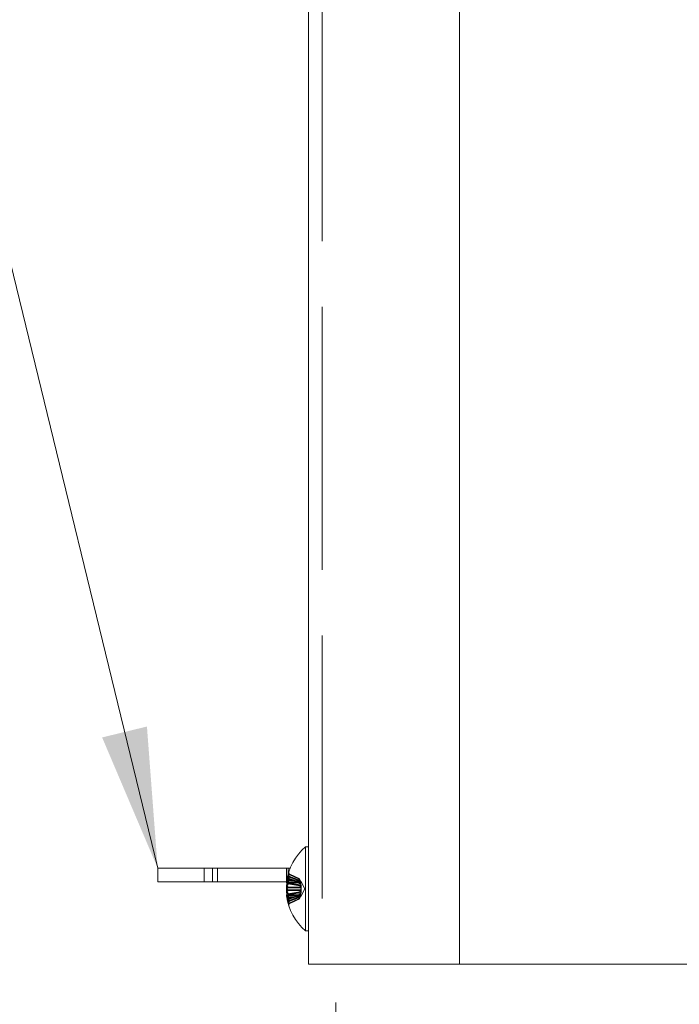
# Model space of a CAD drawing. Header units: inches. Extents: x 6 to 107, y 4 to 69.
# Tile 6 of 13: x 43.03 to 46.04, y 36.08 to 40.57. Entities that reach past the tile are written whole.
import ezdxf

# ---------------------------------------------------------------- set-up
doc = ezdxf.new("R2010")
doc.units = ezdxf.units.IN
doc.header["$LTSCALE"] = 6.5
doc.header["$MEASUREMENT"] = 0
doc.linetypes.add('DASHED', pattern=[0.2067, 0.1654, -0.0413])
for name, color, linetype, lineweight in [('Dimension (ANSI)', 7, 'Continuous', 5), ('Hidden (ANSI)', 7, 'DASHED', 5), ('Symbol (ANSI)', 7, 'Continuous', 5), ('Visible (ANSI)', 7, 'Continuous', 5)]:
    doc.layers.add(name, color=color, linetype=linetype, lineweight=lineweight)
doc.styles.add('ROMANS', font='romans.shx')
doc.dimstyles.new('Default (ANSI)', dxfattribs={"dimscale": 6.5, "dimtxt": 0.1, "dimasz": 0.098425, "dimexe": 0.125, "dimexo": 0.0625, "dimgap": 0.031496, "dimtad": 0, "dimtih": 1, "dimtoh": 1, "dimrnd": 1e-08, "dimzin": 0, "dimdsep": 46, "dimtxsty": 'ROMANS', "dimcen": 0.09, "dimdle": 0.393701, "dimclrd": 256, "dimclre": 256, "dimclrt": 256, "dimadec": 0, "dimazin": 0, "dimtfac": 1, "dimtofl": 0, "dimtmove": 0, "dimatfit": 3, "dimfxl": 1, "dimtolj": 1, "dimtzin": 0, "dimlwd": -1, "dimlwe": -1, "dimarcsym": 0})
doc.dimstyles.new('Default (ANSI)$7', dxfattribs={"dimscale": 6.5, "dimtxt": 0.1, "dimasz": 0.098425, "dimexe": 0.125, "dimexo": 0.0625, "dimgap": 0.031496, "dimtad": 0, "dimtih": 1, "dimtoh": 1, "dimrnd": 1e-08, "dimzin": 0, "dimdsep": 46, "dimtxsty": 'ROMANS', "dimcen": 0.09, "dimdle": 0.393701, "dimclrd": 256, "dimclre": 256, "dimclrt": 256, "dimadec": 0, "dimazin": 0, "dimtfac": 1, "dimtofl": 0, "dimtmove": 0, "dimatfit": 3, "dimfxl": 1, "dimtolj": 1, "dimtzin": 0, "dimlwd": -1, "dimlwe": -1, "dimarcsym": 0})

# ---------------------------------------------------------------- blocks, each defined once
blk = doc.blocks.new('*D7')
at = {"layer": 'Defpoints', "color": 0, "transparency": 16777216}
for p in [(48.819, 36.5989), (44.4757, 36.4971), (44.4757, 34.1409)]:
    blk.add_point(p, dxfattribs=at)
at = {"layer": 'Dimension (ANSI)', "transparency": 16777216}
for p, q in [((48.819, 36.1927), (48.819, 33.3284)), ((44.4757, 36.0908), (44.4757, 33.3284)), ((45.1155, 34.1409), (45.4245, 34.1409)), ((48.1792, 34.1409), (47.8459, 34.1409))]:
    blk.add_line(p, q, dxfattribs=at)
for points in [[(45.1155, 34.2476), (45.1155, 34.0343), (44.4757, 34.1409)], [(48.1792, 34.2476), (48.1792, 34.0343), (48.819, 34.1409)]]:
    blk.add_solid(points, dxfattribs=at)
at = {"layer": 'Dimension (ANSI)', "transparency": 16777216, "insert": (45.6292, 34.4659), "char_height": 0.65, "attachment_point": 1, "style": 'ROMANS'}
blk.add_mtext('\\A1;4.34', dxfattribs=at)

msp = doc.modelspace()

# ---------------------------------------------------------------- linework, layer by layer
at = {"layer": 'Hidden (ANSI)', "ltscale": 1.116445}
msp.add_line((44.4137, 54.2649), (44.4137, 36.2649), dxfattribs=at)
at = {"layer": 'Hidden (ANSI)', "ltscale": 0.018068}
for p, q in [((43.8762, 36.6409), (43.8762, 36.7029)), ((43.914, 36.7029), (43.914, 36.6409)), ((44.2512, 36.6409), (44.2512, 36.7029)), ((44.258, 36.6409), (44.258, 36.7029))]:
    msp.add_line(p, q, dxfattribs=at)
at = {"layer": 'Hidden (ANSI)', "ltscale": 0.005662}
for p, q in [((44.2564, 36.6664), (44.2587, 36.6471)), ((44.2564, 36.6659), (44.2587, 36.6467)), ((44.2564, 36.6201), (44.2587, 36.6163)), ((44.2564, 36.6166), (44.2587, 36.614)), ((44.2564, 36.6012), (44.2587, 36.6038)), ((44.2564, 36.5977), (44.2587, 36.6015)), ((44.2564, 36.5519), (44.2587, 36.5711)), ((44.2564, 36.5514), (44.2587, 36.5707))]:
    msp.add_line(p, q, dxfattribs=at)
at = {"layer": 'Hidden (ANSI)', "ltscale": 0.001265}
for p, q in [((44.2621, 36.6818), (44.2621, 36.6801)), ((44.2621, 36.6379), (44.2621, 36.6335)), ((44.2621, 36.5843), (44.2621, 36.5799)), ((44.2621, 36.5377), (44.2621, 36.536))]:
    msp.add_line(p, q, dxfattribs=at)
at = {"layer": 'Hidden (ANSI)', "ltscale": 0.019475}
for p, q in [((44.2516, 36.64), (44.3184, 36.6395)), ((44.2516, 36.5778), (44.3184, 36.5783))]:
    msp.add_line(p, q, dxfattribs=at)
at = {"layer": 'Hidden (ANSI)', "ltscale": 0.019237}
for p, q in [((44.2518, 36.6363), (44.3178, 36.6357)), ((44.2518, 36.5815), (44.3178, 36.5821))]:
    msp.add_line(p, q, dxfattribs=at)
at = {"layer": 'Hidden (ANSI)', "ltscale": 0.018545}
msp.add_line((44.2543, 36.6372), (44.3179, 36.6367), dxfattribs=at)
at = {"layer": 'Hidden (ANSI)', "ltscale": 0.018442}
msp.add_line((44.2551, 36.6398), (44.3184, 36.6393), dxfattribs=at)
at = {"layer": 'Hidden (ANSI)', "ltscale": 0.003588}
for p, q in [((44.2586, 36.6163), (44.2712, 36.6162)), ((44.2586, 36.6015), (44.2712, 36.6016))]:
    msp.add_line(p, q, dxfattribs=at)
at = {"layer": 'Hidden (ANSI)', "ltscale": 0.000228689}
for p, q in [((44.2587, 36.614), (44.2598, 36.614)), ((44.2587, 36.6038), (44.2598, 36.6038))]:
    msp.add_line(p, q, dxfattribs=at)
at = {"layer": 'Hidden (ANSI)', "ltscale": 0.000209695}
msp.add_line((44.2621, 36.6565), (44.2621, 36.6557), dxfattribs=at)
at = {"layer": 'Hidden (ANSI)', "ltscale": 0.005932}
for p, q in [((44.2621, 36.6557), (44.2621, 36.6379)), ((44.2621, 36.5479), (44.2621, 36.5377))]:
    msp.add_line(p, q, dxfattribs=at)
at = {"layer": 'Hidden (ANSI)', "ltscale": 0.000760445}
for p, q in [((44.309, 36.6541), (44.309, 36.655)), ((44.309, 36.6238), (44.309, 36.6265)), ((44.309, 36.5913), (44.309, 36.594)), ((44.309, 36.5628), (44.309, 36.5637))]:
    msp.add_line(p, q, dxfattribs=at)
at = {"layer": 'Hidden (ANSI)', "ltscale": 0.007839}
for p, q in [((44.309, 36.6378), (44.309, 36.6541)), ((44.309, 36.57), (44.309, 36.5913))]:
    msp.add_line(p, q, dxfattribs=at)
at = {"layer": 'Hidden (ANSI)', "ltscale": 0.003701}
for p, q in [((44.309, 36.6265), (44.309, 36.6378)), ((44.309, 36.5637), (44.309, 36.57))]:
    msp.add_line(p, q, dxfattribs=at)
at = {"layer": 'Hidden (ANSI)', "ltscale": 0.010298}
for q in [(44.3181, 36.6402), (44.3181, 36.5776)]:
    msp.add_line((44.3347, 36.6089), q, dxfattribs=at)
at = {"layer": 'Hidden (ANSI)', "ltscale": 0.01943}
msp.add_line((44.2518, 36.5779), (44.3184, 36.5785), dxfattribs=at)
at = {"layer": 'Hidden (ANSI)', "ltscale": 0.016558}
msp.add_line((44.2611, 36.5806), (44.3179, 36.5811), dxfattribs=at)
at = {"layer": 'Hidden (ANSI)', "ltscale": 7.07426e-05}
msp.add_line((44.2621, 36.5799), (44.2621, 36.5794), dxfattribs=at)
at = {"layer": 'Hidden (ANSI)', "ltscale": 0.000307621}
for start, end in [(172.6028, 172.9166), (187.0834, 187.3972)]:
    msp.add_arc((44.5037, 36.6089), 0.254, start, end, dxfattribs=at)
at = {"layer": 'Hidden (ANSI)', "ltscale": 0.007907}
for centre, major_axis, ratio, start_param, end_param in [((44.4436, 36.5821), (0.0911, -0.2043), 0.836842, 3.960865, 4.083021), ((44.4436, 36.6222), (0.0485, 0.2184), 0.85889, 1.5616, 1.683757), ((44.4436, 36.5056), (-0.1933, 0.1125), 0.11094, 6.085676, 6.207833), ((44.4436, 36.7096), (-0.192, -0.1147), 0.222924, 5.888768, 6.010925), ((44.4436, 36.5082), (-0.192, 0.1147), 0.222924, 0.27226, 0.394417), ((44.4436, 36.7129), (-0.1936, -0.112), 0.058736, 0.10587, 0.228027), ((44.4436, 36.7122), (-0.1933, -0.1125), 0.11094, 0.075352, 0.197509), ((44.4436, 36.5956), (0.0485, -0.2184), 0.85889, 4.599428, 4.721585), ((44.4436, 36.6357), (0.0911, 0.2043), 0.836842, 2.200164, 2.322321)]:
    msp.add_ellipse(centre, major_axis=major_axis, ratio=ratio, start_param=start_param, end_param=end_param, dxfattribs=at)
at = {"layer": 'Hidden (ANSI)', "ltscale": 0.00765}
for centre, major_axis, ratio, start_param, end_param in [((44.4436, 36.5882), (0.0727, -0.2115), 0.848804, 4.065646, 4.18387), ((44.4436, 36.5068), (-0.1927, 0.1135), 0.171849, 0.244665, 0.362889)]:
    msp.add_ellipse(centre, major_axis=major_axis, ratio=ratio, start_param=start_param, end_param=end_param, dxfattribs=at)
at = {"layer": 'Hidden (ANSI)', "ltscale": 0.007823}
msp.add_ellipse((44.4436, 36.616), major_axis=(0.0261, 0.2222), ratio=0.864031, start_param=1.443923, end_param=1.564793, dxfattribs=at)
at = {"layer": 'Hidden (ANSI)', "ltscale": 0.012135}
for centre, major_axis, ratio, start_param, end_param in [((44.5037, 36.6092), (-0.2539, 0.0062), 0.934179, 5.987988, 6.152373), ((44.5037, 36.6095), (-0.254, 0.0035), 0.769329, 5.975647, 6.140032), ((44.5037, 36.6095), (-0.254, 0.0032), 0.729243, 5.974438, 6.138823), ((44.5037, 36.6083), (-0.254, -0.003), 0.684199, 5.95695, 6.121335), ((44.5037, 36.6081), (-0.254, -0.0024), 0.412601, 5.961185, 6.12557), ((44.5037, 36.6081), (-0.254, -0.0024), 0.356697, 5.961806, 6.126191), ((44.5037, 36.6097), (-0.254, 0.0024), 0.356697, 0.156995, 0.32138), ((44.5037, 36.6095), (-0.254, 0.003), 0.684199, 0.16185, 0.326235), ((44.5037, 36.6083), (-0.254, -0.0032), 0.729243, 0.144362, 0.308747), ((44.5037, 36.6085), (-0.2539, -0.0054), 0.91087, 0.1344, 0.298785), ((44.5037, 36.6086), (-0.2539, -0.0062), 0.934179, 0.130812, 0.295197)]:
    msp.add_ellipse(centre, major_axis=major_axis, ratio=ratio, start_param=start_param, end_param=end_param, dxfattribs=at)
at = {"layer": 'Hidden (ANSI)', "ltscale": 0.003226}
for centre, major_axis, ratio, start_param, end_param in [((44.242, 36.6496), (0.0167, -0.0028), 0.55518, 5.427686, 6.314425), ((44.242, 36.6498), (0.0166, -0.0035), 0.54073, 5.449782, 6.336521), ((44.242, 36.6461), (-0.0167, -0.0018), 0.567925, 2.131461, 3.0182), ((44.242, 36.626), (-0.0167, 0.0096), 0.055636, 2.2256, 3.112339), ((44.242, 36.6072), (0.0167, 0.0095), 0.112869, 5.27126, 6.157999), ((44.242, 36.6047), (0.0167, 0.0096), 0.086558, 5.285785, 6.172524), ((44.242, 36.6106), (0.0167, -0.0095), 0.112869, 0.125187, 1.011926), ((44.242, 36.5918), (-0.0167, -0.0096), 0.055636, 3.170846, 4.057585), ((44.242, 36.5717), (-0.0167, 0.0018), 0.567925, 3.264985, 4.151724), ((44.242, 36.5708), (-0.0167, 0.001), 0.574638, 3.236443, 4.123182), ((44.242, 36.568), (0.0166, 0.0035), 0.54073, 6.22985, 7.116588)]:
    msp.add_ellipse(centre, major_axis=major_axis, ratio=ratio, start_param=start_param, end_param=end_param, dxfattribs=at)
at = {"layer": 'Hidden (ANSI)', "ltscale": 0.003011}
msp.add_ellipse((44.242, 36.647), major_axis=(-0.0167, -0.001), ratio=0.574638, start_param=2.204404, end_param=3.046742, dxfattribs=at)
at = {"layer": 'Hidden (ANSI)', "ltscale": 0.001744}
msp.add_ellipse((44.242, 36.6237), major_axis=(-0.0168, 0.0097), ratio=0.02939, start_param=2.542382, end_param=3.097309, dxfattribs=at)
at = {"layer": 'Hidden (ANSI)', "ltscale": 0.003166}
msp.add_ellipse((44.242, 36.6131), major_axis=(0.0167, -0.0096), ratio=0.086558, start_param=0.110662, end_param=0.985113, dxfattribs=at)
at = {"layer": 'Hidden (ANSI)', "ltscale": 0.003171}
for centre, major_axis, ratio, start_param, end_param in [((44.242, 36.5941), (-0.0168, -0.0097), 0.02939, 3.185876, 4.061427), ((44.242, 36.5682), (0.0167, 0.0028), 0.55518, 6.251946, 7.127318)]:
    msp.add_ellipse(centre, major_axis=major_axis, ratio=ratio, start_param=start_param, end_param=end_param, dxfattribs=at)
at = {"layer": 'Hidden (ANSI)', "ltscale": 0.009414}
msp.add_ellipse((44.5037, 36.6096), major_axis=(-0.254, 0.0029), ratio=0.638793, start_param=0.197465, end_param=0.325293, dxfattribs=at)
at = {"layer": 'Hidden (ANSI)', "ltscale": 0.003328}
for points, knots in [([(44.2666, 36.6749), (44.2658, 36.6753), (44.2651, 36.6758), (44.2638, 36.677), (44.2631, 36.678), (44.2623, 36.6797), (44.2621, 36.6808), (44.2621, 36.6825), (44.2622, 36.6834), (44.2625, 36.6842)], [0.07083885, 0.07083885, 0.07083885, 0.07083885, 0.07713496, 0.07713496, 0.08485022, 0.08485022, 0.09256936, 0.09256936, 0.09878127, 0.09878127, 0.09878127, 0.09878127]), ([(44.2625, 36.6719), (44.2622, 36.6713), (44.2621, 36.6706), (44.2621, 36.6692), (44.2623, 36.6682), (44.2631, 36.6668), (44.2638, 36.666), (44.2651, 36.665), (44.2658, 36.6646), (44.2666, 36.6643)], [0.02464779, 0.02464779, 0.02464779, 0.02464779, 0.0308597, 0.0308597, 0.03857885, 0.03857885, 0.04629411, 0.04629411, 0.05259022, 0.05259022, 0.05259022, 0.05259022]), ([(44.2625, 36.6689), (44.2622, 36.6683), (44.2621, 36.6676), (44.2621, 36.6663), (44.2623, 36.6654), (44.2631, 36.664), (44.2638, 36.6633), (44.2651, 36.6623), (44.2658, 36.6619), (44.2666, 36.6616)], [0.02464779, 0.02464779, 0.02464779, 0.02464779, 0.0308597, 0.0308597, 0.03857885, 0.03857885, 0.04629411, 0.04629411, 0.05259022, 0.05259022, 0.05259022, 0.05259022]), ([(44.2625, 36.6611), (44.2622, 36.6605), (44.2621, 36.6599), (44.2621, 36.6586), (44.2623, 36.6578), (44.2631, 36.6565), (44.2638, 36.6558), (44.2651, 36.655), (44.2658, 36.6546), (44.2666, 36.6543)], [0.02464779, 0.02464779, 0.02464779, 0.02464779, 0.0308597, 0.0308597, 0.03857885, 0.03857885, 0.04629411, 0.04629411, 0.05259022, 0.05259022, 0.05259022, 0.05259022]), ([(44.2625, 36.6573), (44.2622, 36.6568), (44.2621, 36.6562), (44.2621, 36.6551), (44.2623, 36.6543), (44.2631, 36.6531), (44.2638, 36.6525), (44.2651, 36.6516), (44.2658, 36.6513), (44.2666, 36.651)], [0.02464779, 0.02464779, 0.02464779, 0.02464779, 0.0308597, 0.0308597, 0.03857885, 0.03857885, 0.04629411, 0.04629411, 0.05259022, 0.05259022, 0.05259022, 0.05259022]), ([(44.2666, 36.6349), (44.2658, 36.6351), (44.2651, 36.6353), (44.2638, 36.6358), (44.2631, 36.6362), (44.2623, 36.637), (44.2621, 36.6375), (44.2621, 36.6382), (44.2622, 36.6386), (44.2625, 36.639)], [0.07083885, 0.07083885, 0.07083885, 0.07083885, 0.07713496, 0.07713496, 0.08485022, 0.08485022, 0.09256936, 0.09256936, 0.09878127, 0.09878127, 0.09878127, 0.09878127]), ([(44.2666, 36.6309), (44.2658, 36.6311), (44.2651, 36.6313), (44.2638, 36.6317), (44.2631, 36.6321), (44.2623, 36.6327), (44.2621, 36.6332), (44.2621, 36.6338), (44.2622, 36.6342), (44.2625, 36.6344)], [0.07083885, 0.07083885, 0.07083885, 0.07083885, 0.07713496, 0.07713496, 0.08485022, 0.08485022, 0.09256936, 0.09256936, 0.09878127, 0.09878127, 0.09878127, 0.09878127]), ([(44.2666, 36.5869), (44.2658, 36.5867), (44.2651, 36.5865), (44.2638, 36.5861), (44.2631, 36.5857), (44.2623, 36.5851), (44.2621, 36.5846), (44.2621, 36.584), (44.2622, 36.5836), (44.2625, 36.5834)], [0.07083885, 0.07083885, 0.07083885, 0.07083885, 0.07713496, 0.07713496, 0.08485022, 0.08485022, 0.09256936, 0.09256936, 0.09878127, 0.09878127, 0.09878127, 0.09878127]), ([(44.2666, 36.5829), (44.2658, 36.5827), (44.2651, 36.5825), (44.2638, 36.582), (44.2631, 36.5816), (44.2623, 36.5808), (44.2621, 36.5803), (44.2621, 36.5796), (44.2622, 36.5792), (44.2625, 36.5788)], [0.07083885, 0.07083885, 0.07083885, 0.07083885, 0.07713496, 0.07713496, 0.08485022, 0.08485022, 0.09256936, 0.09256936, 0.09878127, 0.09878127, 0.09878127, 0.09878127]), ([(44.2625, 36.5605), (44.2622, 36.561), (44.2621, 36.5616), (44.2621, 36.5627), (44.2623, 36.5635), (44.2631, 36.5647), (44.2638, 36.5653), (44.2651, 36.5662), (44.2658, 36.5665), (44.2666, 36.5668)], [0.02464779, 0.02464779, 0.02464779, 0.02464779, 0.0308597, 0.0308597, 0.03857885, 0.03857885, 0.04629411, 0.04629411, 0.05259022, 0.05259022, 0.05259022, 0.05259022]), ([(44.2625, 36.5567), (44.2622, 36.5573), (44.2621, 36.5579), (44.2621, 36.5592), (44.2623, 36.56), (44.2631, 36.5613), (44.2638, 36.562), (44.2651, 36.5628), (44.2658, 36.5632), (44.2666, 36.5635)], [0.02464779, 0.02464779, 0.02464779, 0.02464779, 0.0308597, 0.0308597, 0.03857885, 0.03857885, 0.04629411, 0.04629411, 0.05259022, 0.05259022, 0.05259022, 0.05259022]), ([(44.2625, 36.5489), (44.2622, 36.5495), (44.2621, 36.5502), (44.2621, 36.5515), (44.2623, 36.5524), (44.2631, 36.5538), (44.2638, 36.5545), (44.2651, 36.5555), (44.2658, 36.5559), (44.2666, 36.5562)], [0.02464779, 0.02464779, 0.02464779, 0.02464779, 0.0308597, 0.0308597, 0.03857885, 0.03857885, 0.04629411, 0.04629411, 0.05259022, 0.05259022, 0.05259022, 0.05259022]), ([(44.2666, 36.5444), (44.2658, 36.544), (44.2651, 36.5435), (44.2638, 36.5423), (44.2631, 36.5414), (44.2623, 36.5397), (44.2621, 36.5386), (44.2621, 36.5369), (44.2622, 36.5361), (44.2625, 36.5353)], [0.07083885, 0.07083885, 0.07083885, 0.07083885, 0.07713496, 0.07713496, 0.08485022, 0.08485022, 0.09256936, 0.09256936, 0.09878127, 0.09878127, 0.09878127, 0.09878127]), ([(44.2666, 36.5429), (44.2658, 36.5425), (44.2651, 36.542), (44.2638, 36.5408), (44.2631, 36.5398), (44.2623, 36.5381), (44.2621, 36.537), (44.2621, 36.5353), (44.2622, 36.5344), (44.2625, 36.5336)], [0.07083885, 0.07083885, 0.07083885, 0.07083885, 0.07713496, 0.07713496, 0.08485022, 0.08485022, 0.09256936, 0.09256936, 0.09878127, 0.09878127, 0.09878127, 0.09878127])]:
    msp.add_open_spline(points, degree=3, knots=knots, dxfattribs=at)
at = {"layer": 'Hidden (ANSI)', "ltscale": 0.002563}
for points, knots in [([(44.2666, 36.6734), (44.2658, 36.6738), (44.2651, 36.6743), (44.2638, 36.6755), (44.2631, 36.6764), (44.2623, 36.6781), (44.2621, 36.6792), (44.2621, 36.6801)], [0.07083885, 0.07083885, 0.07083885, 0.07083885, 0.07713496, 0.07713496, 0.08485022, 0.08485022, 0.09256936, 0.09256936, 0.09256936, 0.09256936]), ([(44.2621, 36.5479), (44.2621, 36.5486), (44.2623, 36.5496), (44.2631, 36.551), (44.2638, 36.5518), (44.2651, 36.5528), (44.2658, 36.5532), (44.2666, 36.5535)], [0.0308597, 0.0308597, 0.0308597, 0.0308597, 0.03857885, 0.03857885, 0.04629411, 0.04629411, 0.05259022, 0.05259022, 0.05259022, 0.05259022])]:
    msp.add_open_spline(points, degree=3, knots=knots, dxfattribs=at)
at = {"layer": 'Hidden (ANSI)', "ltscale": 0.013765}
for points, weights in [([(44.2666, 36.6749), (44.2916, 36.6632), (44.309, 36.655)], [1.0039694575, 1.01843122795, 1]), ([(44.2666, 36.6734), (44.2916, 36.662), (44.309, 36.6541)], [1.00396945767, 1.01843122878, 1]), ([(44.309, 36.6478), (44.2916, 36.6546), (44.2666, 36.6643)], [1, 1.01843122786, 1.00396945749]), ([(44.309, 36.646), (44.2916, 36.6524), (44.2666, 36.6616)], [1, 1.01843122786, 1.00396945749]), ([(44.309, 36.6401), (44.2916, 36.646), (44.2666, 36.6543)], [1, 1.01843122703, 1.00396945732]), ([(44.309, 36.6378), (44.2916, 36.6433), (44.2666, 36.651)], [1, 1.01843122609, 1.00396945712]), ([(44.2666, 36.6349), (44.2916, 36.63), (44.309, 36.6265)], [1.00396945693, 1.01843122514, 1]), ([(44.2666, 36.6309), (44.2916, 36.6267), (44.309, 36.6238)], [1.00396945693, 1.01843122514, 1]), ([(44.2666, 36.5869), (44.2916, 36.5911), (44.309, 36.594)], [1.00396945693, 1.01843122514, 1]), ([(44.2666, 36.5829), (44.2916, 36.5878), (44.309, 36.5913)], [1.00396945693, 1.01843122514, 1]), ([(44.309, 36.58), (44.2916, 36.5745), (44.2666, 36.5668)], [1, 1.01843122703, 1.00396945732]), ([(44.309, 36.5777), (44.2916, 36.5718), (44.2666, 36.5635)], [1, 1.01843122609, 1.00396945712]), ([(44.309, 36.5718), (44.2916, 36.5654), (44.2666, 36.5562)], [1, 1.01843122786, 1.00396945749]), ([(44.309, 36.57), (44.2916, 36.5632), (44.2666, 36.5535)], [1, 1.01843122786, 1.00396945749]), ([(44.2666, 36.5444), (44.2916, 36.5558), (44.309, 36.5637)], [1.0039694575, 1.01843122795, 1]), ([(44.2666, 36.5429), (44.2916, 36.5546), (44.309, 36.5628)], [1.00396945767, 1.01843122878, 1])]:
    msp.add_rational_spline(points, weights, degree=2, dxfattribs=at)
at = {"layer": 'Hidden (ANSI)', "ltscale": 0.004439}
for points, knots in [([(44.2527, 36.6463), (44.2525, 36.6452), (44.2524, 36.644), (44.252, 36.6421), (44.2519, 36.6414), (44.2517, 36.6404), (44.2517, 36.6401), (44.2516, 36.64), (44.2517, 36.6402), (44.2517, 36.6407), (44.2517, 36.6407), (44.2517, 36.6407)], [0, 0, 0, 0, 0.00943558, 0.00943558, 0.01887116, 0.01887116, 0.02819305, 0.02819305, 0.03751494, 0.03751494, 0.03776186, 0.03776186, 0.03776186, 0.03776186]), ([(44.2517, 36.639), (44.2517, 36.6386), (44.2517, 36.6382), (44.2516, 36.6372), (44.2516, 36.6367), (44.2517, 36.6362), (44.2518, 36.6362), (44.2521, 36.6367), (44.2522, 36.6372), (44.2525, 36.6383), (44.2526, 36.6388), (44.2527, 36.6394)], [0.02405736, 0.02405736, 0.02405736, 0.02405736, 0.02818655, 0.02818655, 0.03753605, 0.03753605, 0.04692113, 0.04692113, 0.05630621, 0.05630621, 0.06180987, 0.06180987, 0.06180987, 0.06180987]), ([(44.2517, 36.6194), (44.2517, 36.6198), (44.2517, 36.6203), (44.2516, 36.6218), (44.2516, 36.6231), (44.2517, 36.6255), (44.2518, 36.6268), (44.2521, 36.6293), (44.2522, 36.6306), (44.2525, 36.6322), (44.2526, 36.6327), (44.2527, 36.6333)], [0.02405736, 0.02405736, 0.02405736, 0.02405736, 0.02818655, 0.02818655, 0.03753605, 0.03753605, 0.04692113, 0.04692113, 0.05630621, 0.05630621, 0.06180987, 0.06180987, 0.06180987, 0.06180987]), ([(44.2527, 36.6199), (44.2525, 36.6195), (44.2524, 36.6188), (44.252, 36.617), (44.2519, 36.6159), (44.2517, 36.6136), (44.2517, 36.6123), (44.2516, 36.6097), (44.2517, 36.6084), (44.2517, 36.6073), (44.2517, 36.6072), (44.2517, 36.6072)], [0, 0, 0, 0, 0.00943558, 0.00943558, 0.01887116, 0.01887116, 0.02819305, 0.02819305, 0.03751494, 0.03751494, 0.03776186, 0.03776186, 0.03776186, 0.03776186]), ([(44.2527, 36.5979), (44.2525, 36.5983), (44.2524, 36.599), (44.252, 36.6008), (44.2519, 36.6019), (44.2517, 36.6042), (44.2517, 36.6055), (44.2516, 36.6081), (44.2517, 36.6094), (44.2517, 36.6105), (44.2517, 36.6106), (44.2517, 36.6106)], [0, 0, 0, 0, 0.00943558, 0.00943558, 0.01887116, 0.01887116, 0.02819305, 0.02819305, 0.03751494, 0.03751494, 0.03776186, 0.03776186, 0.03776186, 0.03776186]), ([(44.2517, 36.5984), (44.2517, 36.598), (44.2517, 36.5975), (44.2516, 36.596), (44.2516, 36.5947), (44.2517, 36.5923), (44.2518, 36.591), (44.2521, 36.5885), (44.2522, 36.5873), (44.2525, 36.5856), (44.2526, 36.5851), (44.2527, 36.5845)], [0.02405957, 0.02405957, 0.02405957, 0.02405957, 0.02821495, 0.02821495, 0.03753603, 0.03753603, 0.04689223, 0.04689223, 0.05624844, 0.05624844, 0.06180761, 0.06180761, 0.06180761, 0.06180761]), ([(44.2517, 36.5788), (44.2517, 36.5792), (44.2517, 36.5796), (44.2516, 36.5806), (44.2516, 36.5811), (44.2517, 36.5816), (44.2518, 36.5816), (44.2521, 36.5811), (44.2522, 36.5806), (44.2525, 36.5795), (44.2526, 36.579), (44.2527, 36.5784)], [0.02405736, 0.02405736, 0.02405736, 0.02405736, 0.02818655, 0.02818655, 0.03753605, 0.03753605, 0.04692113, 0.04692113, 0.05630621, 0.05630621, 0.06180987, 0.06180987, 0.06180987, 0.06180987]), ([(44.2527, 36.5715), (44.2525, 36.5726), (44.2524, 36.5738), (44.252, 36.5757), (44.2519, 36.5764), (44.2517, 36.5774), (44.2517, 36.5777), (44.2516, 36.5778), (44.2517, 36.5776), (44.2517, 36.5771), (44.2517, 36.5771), (44.2517, 36.5771)], [0, 0, 0, 0, 0.00943558, 0.00943558, 0.01887116, 0.01887116, 0.02819305, 0.02819305, 0.03751494, 0.03751494, 0.03776186, 0.03776186, 0.03776186, 0.03776186])]:
    msp.add_open_spline(points, degree=3, knots=knots, dxfattribs=at)
at = {"layer": 'Hidden (ANSI)', "ltscale": 0.002428}
msp.add_open_spline([(44.2518, 36.6373), (44.2518, 36.6373), (44.2519, 36.6374), (44.2521, 36.6379), (44.2522, 36.6385), (44.2525, 36.6397), (44.2526, 36.6402), (44.2527, 36.6408)], degree=3, knots=[0.04079194, 0.04079194, 0.04079194, 0.04079194, 0.04692113, 0.04692113, 0.05630621, 0.05630621, 0.06180987, 0.06180987, 0.06180987, 0.06180987], dxfattribs=at)
at = {"layer": 'Hidden (ANSI)', "ltscale": 0.001914}
msp.add_open_spline([(44.2527, 36.6221), (44.2525, 36.6216), (44.2524, 36.6209), (44.2521, 36.6192), (44.252, 36.6183), (44.2519, 36.6175)], degree=3, knots=[0, 0, 0, 0, 0.00943558, 0.00943558, 0.01668793, 0.01668793, 0.01668793, 0.01668793], dxfattribs=at)
at = {"layer": 'Hidden (ANSI)', "ltscale": 0.016528}
for points in [[(44.2587, 36.6471), (44.2598, 36.647), (44.2609, 36.6469), (44.2652, 36.6467), (44.2685, 36.6465), (44.2785, 36.6461), (44.2851, 36.6459), (44.2992, 36.6454), (44.3073, 36.6452), (44.3154, 36.645)], [(44.2587, 36.6467), (44.2598, 36.6466), (44.2609, 36.6466), (44.2652, 36.6463), (44.2685, 36.6462), (44.2785, 36.6457), (44.2851, 36.6455), (44.2992, 36.645), (44.3073, 36.6448), (44.3154, 36.6446)], [(44.2587, 36.6163), (44.2598, 36.6163), (44.2609, 36.6163), (44.2652, 36.6163), (44.2685, 36.6162), (44.2785, 36.6161), (44.2851, 36.6161), (44.2992, 36.616), (44.3073, 36.616), (44.3154, 36.6159)], [(44.2587, 36.614), (44.2598, 36.614), (44.2609, 36.614), (44.2652, 36.614), (44.2685, 36.614), (44.2785, 36.6139), (44.2851, 36.6139), (44.2992, 36.6138), (44.3073, 36.6138), (44.3154, 36.6138)], [(44.2587, 36.6038), (44.2598, 36.6038), (44.2609, 36.6038), (44.2652, 36.6038), (44.2685, 36.6038), (44.2785, 36.6039), (44.2851, 36.6039), (44.2992, 36.604), (44.3073, 36.604), (44.3154, 36.604)], [(44.2587, 36.6015), (44.2598, 36.6015), (44.2609, 36.6015), (44.2652, 36.6015), (44.2685, 36.6016), (44.2785, 36.6017), (44.2851, 36.6017), (44.2992, 36.6018), (44.3073, 36.6018), (44.3154, 36.6019)], [(44.2587, 36.5711), (44.2598, 36.5712), (44.2609, 36.5712), (44.2652, 36.5715), (44.2685, 36.5717), (44.2785, 36.5721), (44.2851, 36.5723), (44.2992, 36.5728), (44.3073, 36.573), (44.3154, 36.5732)], [(44.2587, 36.5707), (44.2598, 36.5708), (44.2609, 36.5709), (44.2652, 36.5711), (44.2685, 36.5713), (44.2785, 36.5717), (44.2851, 36.5719), (44.2992, 36.5724), (44.3073, 36.5726), (44.3154, 36.5729)]]:
    msp.add_open_spline(points, degree=3, knots=[-2.7904574, -2.7904574, -2.7904574, -2.7904574, -2.7825944, -2.7825944, -2.7595501, -2.7595501, -2.7134615, -2.7134615, -2.6522139, -2.6522139, -2.6522139, -2.6522139], dxfattribs=at)
at = {"layer": 'Hidden (ANSI)', "ltscale": 0.00306}
for points, weights in [([(44.309, 36.655), (44.3118, 36.6501), (44.314, 36.6461)], [1, 1.11581882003, 1.23026837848]), ([(44.309, 36.6541), (44.3118, 36.6492), (44.314, 36.6454)], [1, 1.11581882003, 1.23026837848]), ([(44.314, 36.6404), (44.3118, 36.6437), (44.309, 36.6478)], [1.23026837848, 1.11581882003, 1]), ([(44.314, 36.639), (44.3118, 36.6421), (44.309, 36.646)], [1.23026837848, 1.11581882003, 1]), ([(44.314, 36.6337), (44.3118, 36.6365), (44.309, 36.6401)], [1.23026837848, 1.11581882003, 1]), ([(44.314, 36.6318), (44.3118, 36.6345), (44.309, 36.6378)], [1.23026837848, 1.11581882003, 1]), ([(44.309, 36.6265), (44.3118, 36.6244), (44.314, 36.6226)], [1, 1.11581882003, 1.23026837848]), ([(44.309, 36.6238), (44.3118, 36.6219), (44.314, 36.6204)], [1, 1.11581882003, 1.23026837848]), ([(44.309, 36.594), (44.3118, 36.5959), (44.314, 36.5974)], [1, 1.11581882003, 1.23026837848]), ([(44.309, 36.5913), (44.3118, 36.5934), (44.314, 36.5952)], [1, 1.11581882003, 1.23026837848]), ([(44.314, 36.586), (44.3118, 36.5833), (44.309, 36.58)], [1.23026837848, 1.11581882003, 1]), ([(44.314, 36.5841), (44.3118, 36.5813), (44.309, 36.5777)], [1.23026837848, 1.11581882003, 1]), ([(44.314, 36.5788), (44.3118, 36.5757), (44.309, 36.5718)], [1.23026837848, 1.11581882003, 1]), ([(44.314, 36.5774), (44.3118, 36.5741), (44.309, 36.57)], [1.23026837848, 1.11581882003, 1]), ([(44.309, 36.5637), (44.3118, 36.5686), (44.314, 36.5724)], [1, 1.11581882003, 1.23026837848]), ([(44.309, 36.5628), (44.3118, 36.5677), (44.314, 36.5717)], [1, 1.11581882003, 1.23026837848])]:
    msp.add_rational_spline(points, weights, degree=2, dxfattribs=at)
at = {"layer": 'Hidden (ANSI)', "ltscale": 0.007123}
for points, knots in [([(44.314, 36.6461), (44.3145, 36.6453), (44.315, 36.6444), (44.3161, 36.6427), (44.3166, 36.6418), (44.3175, 36.6406), (44.3178, 36.6402), (44.3183, 36.6395), (44.3185, 36.6394), (44.3185, 36.6395), (44.3183, 36.6397), (44.3178, 36.6405), (44.3175, 36.6411), (44.3166, 36.6425), (44.3161, 36.6434), (44.3155, 36.6445), (44.3154, 36.6445), (44.3154, 36.6446)], [0.09988613, 0.09988613, 0.09988613, 0.09988613, 0.10759558, 0.10759558, 0.11705711, 0.11705711, 0.12517239, 0.12517239, 0.13328768, 0.13328768, 0.14140296, 0.14140296, 0.14951825, 0.14951825, 0.15897978, 0.15897978, 0.15955034, 0.15955034, 0.15955034, 0.15955034]), ([(44.314, 36.6454), (44.3145, 36.6445), (44.315, 36.6437), (44.3161, 36.642), (44.3166, 36.6412), (44.3175, 36.6402), (44.3178, 36.6397), (44.3183, 36.6393), (44.3185, 36.6392), (44.3185, 36.6394), (44.3183, 36.6397), (44.3178, 36.6407), (44.3175, 36.6413), (44.3166, 36.6427), (44.3161, 36.6437), (44.3155, 36.6448), (44.3154, 36.6449), (44.3154, 36.645)], [0.09988613, 0.09988613, 0.09988613, 0.09988613, 0.10759558, 0.10759558, 0.11705711, 0.11705711, 0.12517239, 0.12517239, 0.13328768, 0.13328768, 0.14140296, 0.14140296, 0.14951825, 0.14951825, 0.15897978, 0.15897978, 0.15955034, 0.15955034, 0.15955034, 0.15955034]), ([(44.3154, 36.645), (44.3154, 36.6449), (44.3155, 36.6448), (44.3161, 36.6436), (44.3166, 36.6424), (44.3175, 36.6406), (44.3178, 36.6398), (44.3183, 36.6384), (44.3185, 36.6378), (44.3185, 36.637), (44.3183, 36.6367), (44.3178, 36.6366), (44.3175, 36.6368), (44.3166, 36.6373), (44.3161, 36.6378), (44.315, 36.6391), (44.3145, 36.6397), (44.314, 36.6404)], [-0.06141629, -0.06141629, -0.06141629, -0.06141629, -0.06084574, -0.06084574, -0.05138421, -0.05138421, -0.04326892, -0.04326892, -0.03515364, -0.03515364, -0.02703835, -0.02703835, -0.01892307, -0.01892307, -0.00946153, -0.00946153, -0.00175209, -0.00175209, -0.00175209, -0.00175209]), ([(44.3154, 36.6446), (44.3154, 36.6445), (44.3155, 36.6444), (44.3161, 36.6432), (44.3166, 36.642), (44.3175, 36.6402), (44.3178, 36.6393), (44.3183, 36.6377), (44.3185, 36.6371), (44.3185, 36.6362), (44.3183, 36.6359), (44.3178, 36.6356), (44.3175, 36.6357), (44.3166, 36.6361), (44.3161, 36.6366), (44.315, 36.6377), (44.3145, 36.6383), (44.314, 36.639)], [-0.06141629, -0.06141629, -0.06141629, -0.06141629, -0.06084574, -0.06084574, -0.05138421, -0.05138421, -0.04326892, -0.04326892, -0.03515364, -0.03515364, -0.02703835, -0.02703835, -0.01892307, -0.01892307, -0.00946153, -0.00946153, -0.00175209, -0.00175209, -0.00175209, -0.00175209]), ([(44.3154, 36.6159), (44.3154, 36.6159), (44.3155, 36.6159), (44.3161, 36.6161), (44.3166, 36.6166), (44.3175, 36.6176), (44.3178, 36.6183), (44.3183, 36.6199), (44.3185, 36.6208), (44.3185, 36.6228), (44.3183, 36.6239), (44.3178, 36.6261), (44.3175, 36.6272), (44.3166, 36.6293), (44.3161, 36.6304), (44.315, 36.6323), (44.3145, 36.633), (44.314, 36.6337)], [-0.06141629, -0.06141629, -0.06141629, -0.06141629, -0.06084574, -0.06084574, -0.05138421, -0.05138421, -0.04326892, -0.04326892, -0.03515364, -0.03515364, -0.02703835, -0.02703835, -0.01892307, -0.01892307, -0.00946153, -0.00946153, -0.00175209, -0.00175209, -0.00175209, -0.00175209]), ([(44.3154, 36.6138), (44.3154, 36.6138), (44.3155, 36.6138), (44.3161, 36.6141), (44.3166, 36.6145), (44.3175, 36.6157), (44.3178, 36.6164), (44.3183, 36.6181), (44.3185, 36.6191), (44.3185, 36.6211), (44.3183, 36.6222), (44.3178, 36.6244), (44.3175, 36.6255), (44.3166, 36.6276), (44.3161, 36.6287), (44.315, 36.6305), (44.3145, 36.6312), (44.314, 36.6318)], [-0.06141629, -0.06141629, -0.06141629, -0.06141629, -0.06084574, -0.06084574, -0.05138421, -0.05138421, -0.04326892, -0.04326892, -0.03515364, -0.03515364, -0.02703835, -0.02703835, -0.01892307, -0.01892307, -0.00946153, -0.00946153, -0.00175209, -0.00175209, -0.00175209, -0.00175209]), ([(44.314, 36.6226), (44.3145, 36.6223), (44.315, 36.6217), (44.3161, 36.6204), (44.3166, 36.6194), (44.3175, 36.6176), (44.3178, 36.6165), (44.3183, 36.6144), (44.3185, 36.6132), (44.3185, 36.6111), (44.3183, 36.61), (44.3178, 36.608), (44.3175, 36.6071), (44.3166, 36.6055), (44.3161, 36.6047), (44.3155, 36.6041), (44.3154, 36.6041), (44.3154, 36.604)], [0.09988613, 0.09988613, 0.09988613, 0.09988613, 0.10759558, 0.10759558, 0.11705711, 0.11705711, 0.12517239, 0.12517239, 0.13328768, 0.13328768, 0.14140296, 0.14140296, 0.14951825, 0.14951825, 0.15897978, 0.15897978, 0.15955034, 0.15955034, 0.15955034, 0.15955034]), ([(44.314, 36.6204), (44.3145, 36.6201), (44.315, 36.6196), (44.3161, 36.6183), (44.3166, 36.6174), (44.3175, 36.6156), (44.3178, 36.6146), (44.3183, 36.6125), (44.3185, 36.6114), (44.3185, 36.6092), (44.3183, 36.6081), (44.3178, 36.606), (44.3175, 36.6051), (44.3166, 36.6034), (44.3161, 36.6026), (44.3155, 36.6019), (44.3154, 36.6019), (44.3154, 36.6019)], [0.09988613, 0.09988613, 0.09988613, 0.09988613, 0.10759558, 0.10759558, 0.11705711, 0.11705711, 0.12517239, 0.12517239, 0.13328768, 0.13328768, 0.14140296, 0.14140296, 0.14951825, 0.14951825, 0.15897978, 0.15897978, 0.15955034, 0.15955034, 0.15955034, 0.15955034]), ([(44.314, 36.5974), (44.3145, 36.5977), (44.315, 36.5982), (44.3161, 36.5995), (44.3166, 36.6004), (44.3175, 36.6022), (44.3178, 36.6032), (44.3183, 36.6053), (44.3185, 36.6064), (44.3185, 36.6086), (44.3183, 36.6097), (44.3178, 36.6118), (44.3175, 36.6127), (44.3166, 36.6144), (44.3161, 36.6152), (44.3155, 36.6159), (44.3154, 36.6159), (44.3154, 36.6159)], [0.09988613, 0.09988613, 0.09988613, 0.09988613, 0.10759558, 0.10759558, 0.11705711, 0.11705711, 0.12517239, 0.12517239, 0.13328768, 0.13328768, 0.14140296, 0.14140296, 0.14951825, 0.14951825, 0.15897978, 0.15897978, 0.15955034, 0.15955034, 0.15955034, 0.15955034]), ([(44.314, 36.5952), (44.3145, 36.5955), (44.315, 36.5961), (44.3161, 36.5974), (44.3166, 36.5984), (44.3175, 36.6003), (44.3178, 36.6013), (44.3183, 36.6034), (44.3185, 36.6046), (44.3185, 36.6067), (44.3183, 36.6078), (44.3178, 36.6098), (44.3175, 36.6108), (44.3166, 36.6123), (44.3161, 36.6131), (44.3155, 36.6137), (44.3154, 36.6137), (44.3154, 36.6138)], [0.09988613, 0.09988613, 0.09988613, 0.09988613, 0.10759558, 0.10759558, 0.11705711, 0.11705711, 0.12517239, 0.12517239, 0.13328768, 0.13328768, 0.14140296, 0.14140296, 0.14951825, 0.14951825, 0.15897978, 0.15897978, 0.15955034, 0.15955034, 0.15955034, 0.15955034]), ([(44.3154, 36.604), (44.3154, 36.604), (44.3155, 36.604), (44.3161, 36.6037), (44.3166, 36.6033), (44.3175, 36.6021), (44.3178, 36.6014), (44.3183, 36.5997), (44.3185, 36.5987), (44.3185, 36.5967), (44.3183, 36.5956), (44.3178, 36.5934), (44.3175, 36.5923), (44.3166, 36.5902), (44.3161, 36.5891), (44.315, 36.5873), (44.3145, 36.5866), (44.314, 36.586)], [-0.06141629, -0.06141629, -0.06141629, -0.06141629, -0.06084574, -0.06084574, -0.05138421, -0.05138421, -0.04326892, -0.04326892, -0.03515364, -0.03515364, -0.02703835, -0.02703835, -0.01892307, -0.01892307, -0.00946153, -0.00946153, -0.00175209, -0.00175209, -0.00175209, -0.00175209]), ([(44.3154, 36.6019), (44.3154, 36.6019), (44.3155, 36.6019), (44.3161, 36.6017), (44.3166, 36.6013), (44.3175, 36.6002), (44.3178, 36.5996), (44.3183, 36.5979), (44.3185, 36.597), (44.3185, 36.595), (44.3183, 36.5939), (44.3178, 36.5917), (44.3175, 36.5906), (44.3166, 36.5885), (44.3161, 36.5874), (44.315, 36.5855), (44.3145, 36.5848), (44.314, 36.5841)], [-0.06141629, -0.06141629, -0.06141629, -0.06141629, -0.06084574, -0.06084574, -0.05138421, -0.05138421, -0.04326892, -0.04326892, -0.03515364, -0.03515364, -0.02703835, -0.02703835, -0.01892307, -0.01892307, -0.00946153, -0.00946153, -0.00175209, -0.00175209, -0.00175209, -0.00175209]), ([(44.3154, 36.5732), (44.3154, 36.5733), (44.3155, 36.5734), (44.3161, 36.5746), (44.3166, 36.5758), (44.3175, 36.5776), (44.3178, 36.5785), (44.3183, 36.5801), (44.3185, 36.5807), (44.3185, 36.5816), (44.3183, 36.5819), (44.3178, 36.5822), (44.3175, 36.5821), (44.3166, 36.5817), (44.3161, 36.5812), (44.315, 36.5801), (44.3145, 36.5795), (44.314, 36.5788)], [-0.06141629, -0.06141629, -0.06141629, -0.06141629, -0.06084574, -0.06084574, -0.05138421, -0.05138421, -0.04326892, -0.04326892, -0.03515364, -0.03515364, -0.02703835, -0.02703835, -0.01892307, -0.01892307, -0.00946153, -0.00946153, -0.00175209, -0.00175209, -0.00175209, -0.00175209]), ([(44.3154, 36.5729), (44.3154, 36.5729), (44.3155, 36.573), (44.3161, 36.5742), (44.3166, 36.5754), (44.3175, 36.5772), (44.3178, 36.578), (44.3183, 36.5794), (44.3185, 36.58), (44.3185, 36.5808), (44.3183, 36.5811), (44.3178, 36.5812), (44.3175, 36.581), (44.3166, 36.5805), (44.3161, 36.58), (44.315, 36.5787), (44.3145, 36.5781), (44.314, 36.5774)], [-0.06141629, -0.06141629, -0.06141629, -0.06141629, -0.06084574, -0.06084574, -0.05138421, -0.05138421, -0.04326892, -0.04326892, -0.03515364, -0.03515364, -0.02703835, -0.02703835, -0.01892307, -0.01892307, -0.00946153, -0.00946153, -0.00175209, -0.00175209, -0.00175209, -0.00175209]), ([(44.314, 36.5724), (44.3145, 36.5733), (44.315, 36.5741), (44.3161, 36.5758), (44.3166, 36.5766), (44.3175, 36.5776), (44.3178, 36.5781), (44.3183, 36.5785), (44.3185, 36.5786), (44.3185, 36.5784), (44.3183, 36.5781), (44.3178, 36.5771), (44.3175, 36.5765), (44.3166, 36.5751), (44.3161, 36.5741), (44.3155, 36.573), (44.3154, 36.5729), (44.3154, 36.5729)], [0.09988613, 0.09988613, 0.09988613, 0.09988613, 0.10759558, 0.10759558, 0.11705711, 0.11705711, 0.12517239, 0.12517239, 0.13328768, 0.13328768, 0.14140296, 0.14140296, 0.14951825, 0.14951825, 0.15897978, 0.15897978, 0.15955034, 0.15955034, 0.15955034, 0.15955034]), ([(44.314, 36.5717), (44.3145, 36.5725), (44.315, 36.5734), (44.3161, 36.5751), (44.3166, 36.576), (44.3175, 36.5772), (44.3178, 36.5777), (44.3183, 36.5783), (44.3185, 36.5784), (44.3185, 36.5783), (44.3183, 36.5781), (44.3178, 36.5773), (44.3175, 36.5767), (44.3166, 36.5753), (44.3161, 36.5744), (44.3155, 36.5733), (44.3154, 36.5733), (44.3154, 36.5732)], [0.09988613, 0.09988613, 0.09988613, 0.09988613, 0.10759558, 0.10759558, 0.11705711, 0.11705711, 0.12517239, 0.12517239, 0.13328768, 0.13328768, 0.14140296, 0.14140296, 0.14951825, 0.14951825, 0.15897978, 0.15897978, 0.15955034, 0.15955034, 0.15955034, 0.15955034])]:
    msp.add_open_spline(points, degree=3, knots=knots, dxfattribs=at)
at = {"layer": 'Hidden (ANSI)', "ltscale": 0.003194}
msp.add_open_spline([(44.2527, 36.5722), (44.2525, 36.5733), (44.2524, 36.5744), (44.252, 36.5762), (44.2519, 36.5769), (44.2517, 36.5777), (44.2517, 36.5779), (44.2517, 36.5779)], degree=3, knots=[0, 0, 0, 0, 0.00943558, 0.00943558, 0.01887116, 0.01887116, 0.02741006, 0.02741006, 0.02741006, 0.02741006], dxfattribs=at)
at = {"layer": 'Visible (ANSI)'}
for p, q in [((44.3517, 36.2649), (44.3517, 53.5779)), ((45.0397, 53.5779), (45.0397, 36.2649)), ((44.3374, 36.4169), (44.3374, 36.8009)), ((44.3374, 36.8009), (44.3517, 36.8009)), ((43.936, 36.7029), (43.6637, 36.7029)), ((43.6637, 36.7029), (43.6637, 36.6409)), ((43.936, 36.7029), (44.2678, 36.7029)), ((43.936, 36.7029), (43.936, 36.6409)), ((44.2621, 36.6801), (44.2621, 36.6565)), ((43.936, 36.6409), (43.6637, 36.6409)), ((43.936, 36.6409), (44.2517, 36.6409)), ((44.2517, 36.6399), (44.2551, 36.6398)), ((44.2518, 36.6373), (44.2543, 36.6372)), ((44.2517, 36.5779), (44.2518, 36.5779)), ((44.2518, 36.5805), (44.2611, 36.5806)), ((44.2621, 36.5794), (44.2621, 36.5479)), ((44.3374, 36.4169), (44.3517, 36.4169)), ((44.3517, 36.2649), (44.445, 36.2649)), ((45.0397, 36.2649), (44.445, 36.2649)), ((48.6516, 36.2659), (45.0397, 36.2659))]:
    msp.add_line(p, q, dxfattribs=at)
for start, end in [(130.896, 172.6028), (187.3972, 229.104)]:
    msp.add_arc((44.5037, 36.6089), 0.254, start, end, dxfattribs=at)
for centre, major_axis, ratio, start_param, end_param in [((44.5037, 36.6093), (-0.2539, 0.0054), 0.91087, 5.9844, 6.148785), ((44.4436, 36.5882), (0.0727, -0.2115), 0.848804, 4.18387, 4.187802), ((44.4436, 36.616), (0.0261, 0.2222), 0.864031, 1.564793, 1.56608), ((44.242, 36.647), (-0.0167, -0.001), 0.574638, 2.160003, 2.204404), ((44.242, 36.6237), (-0.0168, 0.0097), 0.02939, 2.21057, 2.542382), ((44.4436, 36.5049), (-0.1936, 0.112), 0.058736, 6.055159, 6.177315), ((44.4436, 36.711), (-0.1927, -0.1135), 0.171849, 5.920296, 6.042453), ((44.5037, 36.6082), (-0.254, -0.0029), 0.638793, 5.957892, 6.122277), ((44.242, 36.6131), (0.0167, -0.0096), 0.086558, 0.985113, 0.997401), ((44.4436, 36.5068), (-0.1927, 0.1135), 0.171849, 0.240733, 0.244665), ((44.242, 36.5941), (-0.0168, -0.0097), 0.02939, 4.061427, 4.072615), ((44.4436, 36.6018), (0.0261, -0.2222), 0.864031, 4.717106, 4.839262), ((44.242, 36.5682), (0.0167, 0.0028), 0.55518, 0.844132, 0.855499), ((44.4436, 36.6296), (0.0727, 0.2115), 0.848804, 2.095383, 2.21754), ((44.5037, 36.6097), (-0.254, 0.0024), 0.412601, 0.157616, 0.322001), ((44.5037, 36.6096), (-0.254, 0.0029), 0.638793, 0.160908, 0.197465), ((44.5037, 36.6083), (-0.254, -0.0035), 0.769329, 0.143153, 0.307538)]:
    msp.add_ellipse(centre, major_axis=major_axis, ratio=ratio, start_param=start_param, end_param=end_param, dxfattribs=at)
for points in [[(44.2621, 36.6801), (44.2621, 36.6809), (44.2622, 36.6817), (44.2625, 36.6825)], [(44.2625, 36.5459), (44.2622, 36.5465), (44.2621, 36.5472), (44.2621, 36.5479)]]:
    msp.add_open_spline(points, degree=3, dxfattribs=at)
for points, knots in [([(44.2527, 36.6456), (44.2525, 36.6445), (44.2524, 36.6434), (44.252, 36.6416), (44.2519, 36.6409), (44.2517, 36.64), (44.2517, 36.6398), (44.2516, 36.6399), (44.2517, 36.6402), (44.2517, 36.6407), (44.2517, 36.6407), (44.2517, 36.6408)], [0, 0, 0, 0, 0.00943558, 0.00943558, 0.01887116, 0.01887116, 0.02819305, 0.02819305, 0.03751494, 0.03751494, 0.03776186, 0.03776186, 0.03776186, 0.03776186]), ([(44.2517, 36.6396), (44.2517, 36.6392), (44.2517, 36.6389), (44.2516, 36.6379), (44.2516, 36.6375), (44.2517, 36.6373), (44.2517, 36.6373), (44.2518, 36.6373)], [0.02405736, 0.02405736, 0.02405736, 0.02405736, 0.02818655, 0.02818655, 0.03753605, 0.03753605, 0.04079194, 0.04079194, 0.04079194, 0.04079194]), ([(44.2517, 36.6176), (44.2517, 36.618), (44.2517, 36.6185), (44.2516, 36.6201), (44.2516, 36.6213), (44.2517, 36.6238), (44.2518, 36.6251), (44.2521, 36.6276), (44.2522, 36.6288), (44.2525, 36.6303), (44.2526, 36.6309), (44.2527, 36.6314)], [0.02405957, 0.02405957, 0.02405957, 0.02405957, 0.02821495, 0.02821495, 0.03753603, 0.03753603, 0.04689223, 0.04689223, 0.05624844, 0.05624844, 0.06180761, 0.06180761, 0.06180761, 0.06180761]), ([(44.2519, 36.6175), (44.2519, 36.6172), (44.2518, 36.6169), (44.2517, 36.6155), (44.2517, 36.6142), (44.2516, 36.6116), (44.2517, 36.6103), (44.2517, 36.6092), (44.2517, 36.6092), (44.2517, 36.6091)], [0.01668793, 0.01668793, 0.01668793, 0.01668793, 0.01887116, 0.01887116, 0.02819305, 0.02819305, 0.03751494, 0.03751494, 0.03776186, 0.03776186, 0.03776186, 0.03776186]), ([(44.2527, 36.5957), (44.2525, 36.5962), (44.2524, 36.5969), (44.252, 36.5988), (44.2519, 36.6), (44.2517, 36.6023), (44.2517, 36.6036), (44.2516, 36.6062), (44.2517, 36.6075), (44.2517, 36.6086), (44.2517, 36.6086), (44.2517, 36.6087)], [0, 0, 0, 0, 0.00943558, 0.00943558, 0.01887116, 0.01887116, 0.02819305, 0.02819305, 0.03751494, 0.03751494, 0.03776186, 0.03776186, 0.03776186, 0.03776186]), ([(44.2517, 36.6003), (44.2517, 36.5998), (44.2517, 36.5993), (44.2516, 36.5977), (44.2516, 36.5965), (44.2517, 36.594), (44.2518, 36.5927), (44.2521, 36.5902), (44.2522, 36.589), (44.2525, 36.5875), (44.2526, 36.5869), (44.2527, 36.5864)], [0.02405736, 0.02405736, 0.02405736, 0.02405736, 0.02818655, 0.02818655, 0.03753605, 0.03753605, 0.04692113, 0.04692113, 0.05630621, 0.05630621, 0.06180987, 0.06180987, 0.06180987, 0.06180987]), ([(44.2517, 36.5782), (44.2517, 36.5786), (44.2517, 36.5789), (44.2516, 36.5799), (44.2516, 36.5803), (44.2517, 36.5806), (44.2518, 36.5806), (44.2521, 36.5799), (44.2522, 36.5793), (44.2525, 36.5781), (44.2526, 36.5776), (44.2527, 36.577)], [0.02405736, 0.02405736, 0.02405736, 0.02405736, 0.02818655, 0.02818655, 0.03753605, 0.03753605, 0.04692113, 0.04692113, 0.05630621, 0.05630621, 0.06180987, 0.06180987, 0.06180987, 0.06180987]), ([(44.2517, 36.5779), (44.2517, 36.5779), (44.2516, 36.5779), (44.2516, 36.5779), (44.2517, 36.5776), (44.2517, 36.5771), (44.2517, 36.5771), (44.2517, 36.577)], [0.02741006, 0.02741006, 0.02741006, 0.02741006, 0.02819305, 0.02819305, 0.03751494, 0.03751494, 0.03776186, 0.03776186, 0.03776186, 0.03776186])]:
    msp.add_open_spline(points, degree=3, knots=knots, dxfattribs=at)

# ---------------------------------------------------------------- dimensions: what is measured, and where the dimension line sits
at = {"layer": 'Dimension (ANSI)'}
dim = msp.add_linear_dim(base=(44.4757, 34.1409), p1=(48.819, 36.5989), p2=(44.4757, 36.4971), dimstyle='Default (ANSI)', override={"dimtih": 0, "dimtoh": 0, "dimdec": 2, "dimtp": 0, "dimtm": 0, "dimtdec": 2, "dimatfit": 1}, dxfattribs=at)
dim.commit()
dim.dimension.update_dxf_attribs({"geometry": '*D7', "text_midpoint": (46.6352, 34.1409), "dimtype": 160})

# ---------------------------------------------------------------- leaders
at = {"layer": 'Symbol (ANSI)', "annotation_type": 0, "has_hookline": 1, "hookline_direction": 1, "text_width": 5.8884}
msp.add_leader([(43.6637, 36.7029), (41.9242, 43.8496), (41.2845, 43.8496)], dimstyle='Default (ANSI)$7', override={"dimtad": 0}, dxfattribs=at)

doc.saveas('drawing.dxf')
